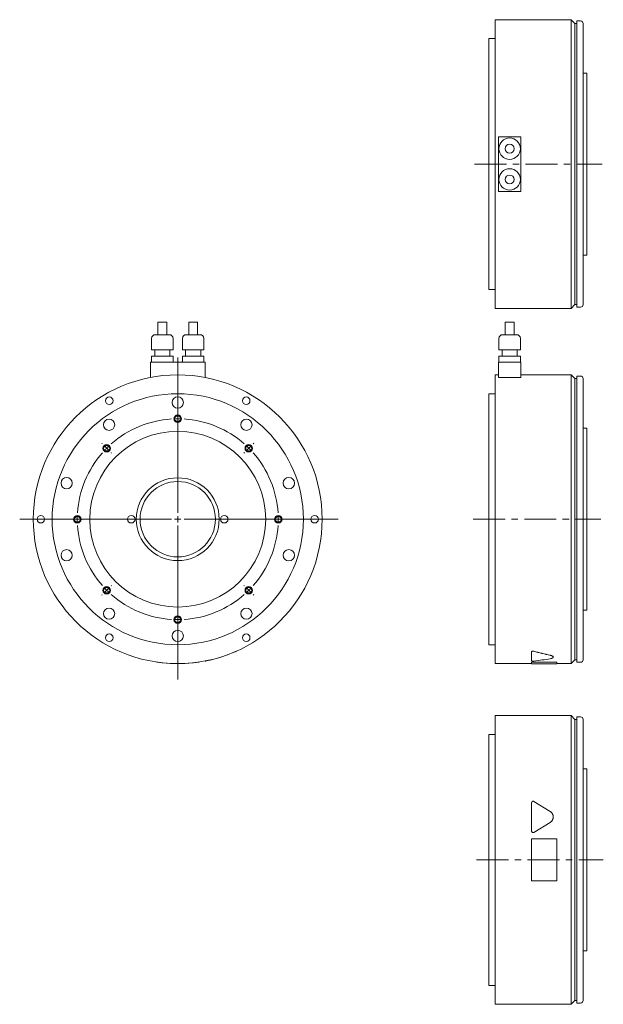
# Model space of a CAD drawing. Header units: millimetres. Extents: x 146 to 1118, y 23 to 841.
# Tile 1 of 3: x 146 to 611, y 23 to 807. Entities that reach past the tile are written whole.
import ezdxf

# ---------------------------------------------------------------- set-up
doc = ezdxf.new("R2010")
doc.units = ezdxf.units.MM
doc.header["$LTSCALE"] = 2
doc.linetypes.add('CENTERX2', pattern=[20.32, 12.7, -2.54, 2.54, -2.54])

# ---------------------------------------------------------------- blocks, each defined once
blk = doc.blocks.new('SW_CENTERMARKSYMBOL_0')
at = {"color": 6, "linetype": 'Continuous', "lineweight": 0}
for p, q in [((0, 5), (0, 128.77)), ((0, 85), (0, 85.5)), ((0, 80), (0, 82.5)), ((0, 80), (0, 77.5)), ((0, 75), (0, 74.5)), ((-60.1, 60.1), (-60.46, 60.46)), ((-56.57, 56.57), (-58.34, 58.34)), ((-56.57, 56.57), (-54.8, 54.8)), ((56.57, 56.57), (54.8, 54.8)), ((56.57, 56.57), (58.34, 58.34)), ((60.1, 60.1), (60.46, 60.46)), ((-53.03, 53.03), (-52.68, 52.68)), ((53.03, 53.03), (52.68, 52.68)), ((-5, 0), (-125.83, 0)), ((-85, 0), (-85.5, 0)), ((-80, 0), (-82.5, 0)), ((-80, 0), (-77.5, 0)), ((-75, 0), (-74.5, 0)), ((0, 0), (-2.5, 0)), ((0, 0), (0, 2.5)), ((0, 0), (0, -2.5)), ((0, 0), (2.5, 0)), ((5, 0), (127.77, 0)), ((75, 0), (74.5, 0)), ((80, 0), (77.5, 0)), ((80, 0), (82.5, 0)), ((85, 0), (85.5, 0)), ((0, -5), (0, -127.57)), ((-56.57, -56.57), (-54.8, -54.8)), ((-53.03, -53.03), (-52.68, -52.68)), ((53.03, -53.03), (52.68, -52.68)), ((56.57, -56.57), (54.8, -54.8)), ((-60.1, -60.1), (-60.46, -60.46)), ((-56.57, -56.57), (-58.34, -58.34)), ((56.57, -56.57), (58.34, -58.34)), ((60.1, -60.1), (60.46, -60.46)), ((0, -75), (0, -74.5)), ((0, -80), (0, -77.5)), ((0, -80), (0, -82.5)), ((0, -85), (0, -85.5))]:
    blk.add_line(p, q, dxfattribs=at)
for start, end in [(93.58099, 131.41901), (90, 91.79049), (88.20951, 90), (48.58099, 86.41901), (135, 136.79049), (133.20951, 135), (45, 46.79049), (43.20951, 45), (138.58099, 176.41901), (3.58099, 41.41901), (178.20951, 180), (180, 181.79049), (0, 1.79049), (358.20951, 0), (183.58099, 221.41901), (318.58099, 356.41901), (223.20951, 225), (315, 316.79049), (225, 226.79049), (228.58099, 266.41901), (273.58099, 311.41901), (313.20951, 315), (268.20951, 270), (270, 271.79049)]:
    blk.add_arc((0, 0), 80, start, end, dxfattribs=at)

msp = doc.modelspace()

# ---------------------------------------------------------------- linework, layer by layer
at = {"color": 7, "linetype": 'Continuous', "lineweight": 15}
for p, q in [((585.49, 807.33), (524.99, 807.33)), ((524.99, 577.33), (524.99, 807.33)), ((588.49, 804.33), (585.49, 807.33)), ((585.49, 577.33), (585.49, 807.33)), ((589.99, 804.33), (588.49, 804.33)), ((588.49, 580.33), (588.49, 804.33)), ((592.99, 806.33), (589.99, 806.33)), ((589.99, 578.33), (589.99, 806.33)), ((594.99, 804.33), (594.99, 580.33)), ((524.99, 792.33), (519.99, 792.33)), ((519.99, 592.33), (519.99, 792.33)), ((597.99, 764.83), (594.99, 764.83)), ((597.99, 619.83), (597.99, 764.83)), ((527.49, 714.08), (527.49, 670.58)), ((545.49, 714.08), (527.49, 714.08)), ((545.49, 670.58), (545.49, 714.08)), ((527.49, 670.58), (545.49, 670.58)), ((594.99, 619.83), (597.99, 619.83)), ((519.99, 592.33), (524.99, 592.33)), ((524.99, 577.33), (585.49, 577.33)), ((585.49, 577.33), (588.49, 580.33)), ((588.49, 580.33), (589.99, 580.33)), ((589.99, 578.33), (592.99, 578.33)), ((256.48, 566.38), (256.48, 556.38)), ((256.48, 566.38), (263.48, 566.38)), ((263.48, 556.38), (263.48, 566.38)), ((280.98, 566.38), (280.98, 556.38)), ((280.98, 566.38), (287.98, 566.38)), ((287.98, 556.38), (287.98, 566.38)), ((532.99, 566.38), (532.99, 556.38)), ((532.99, 566.38), (539.99, 566.38)), ((539.99, 556.38), (539.99, 566.38)), ((251.43, 553.38), (251.43, 544.38)), ((254.43, 556.38), (265.53, 556.38)), ((268.53, 544.38), (268.53, 553.38)), ((275.93, 553.38), (275.93, 544.38)), ((278.93, 556.38), (290.03, 556.38)), ((293.03, 544.38), (293.03, 553.38)), ((527.94, 553.38), (527.94, 544.38)), ((530.94, 556.38), (542.04, 556.38)), ((545.04, 544.38), (545.04, 553.38)), ((251.43, 544.38), (268.53, 544.38)), ((253.98, 544.38), (253.98, 539.38)), ((265.98, 539.38), (265.98, 544.38)), ((275.93, 544.38), (293.03, 544.38)), ((278.48, 544.38), (278.48, 539.38)), ((290.48, 539.38), (290.48, 544.38)), ((527.94, 544.38), (545.04, 544.38)), ((530.49, 544.38), (530.49, 539.38)), ((542.49, 539.38), (542.49, 544.38)), ((250.48, 534.38), (250.48, 522.3)), ((250.48, 534.38), (293.98, 534.38)), ((251.43, 539.38), (251.43, 534.38)), ((251.43, 539.38), (268.53, 539.38)), ((268.53, 534.38), (268.53, 539.38)), ((275.93, 539.38), (275.93, 534.38)), ((275.93, 539.38), (293.03, 539.38)), ((293.03, 534.38), (293.03, 539.38)), ((293.98, 534.38), (293.98, 522.3)), ((527.49, 534.38), (527.49, 522.3)), ((527.49, 534.38), (545.49, 534.38)), ((527.94, 539.38), (527.94, 534.38)), ((527.94, 539.38), (545.04, 539.38)), ((545.04, 534.38), (545.04, 539.38)), ((545.49, 534.38), (545.49, 522.3)), ((527.49, 524.38), (524.99, 524.38)), ((524.99, 409.38), (524.99, 524.38)), ((545.49, 522.3), (527.49, 522.3)), ((585.49, 524.38), (545.49, 524.38)), ((588.49, 521.38), (585.49, 524.38)), ((585.49, 409.38), (585.49, 524.38)), ((589.99, 521.38), (588.49, 521.38)), ((588.49, 409.38), (588.49, 521.38)), ((592.99, 523.38), (589.99, 523.38)), ((589.99, 409.38), (589.99, 523.38)), ((594.99, 521.38), (594.99, 297.38)), ((524.99, 509.38), (519.99, 509.38)), ((519.99, 409.38), (519.99, 509.38)), ((597.99, 481.88), (594.99, 481.88)), ((597.99, 409.38), (597.99, 481.88)), ((519.99, 309.38), (519.99, 409.38)), ((524.99, 294.38), (524.99, 409.38)), ((585.49, 294.38), (585.49, 409.38)), ((588.49, 297.38), (588.49, 409.38)), ((589.99, 295.38), (589.99, 409.38)), ((597.99, 336.88), (597.99, 409.38)), ((594.99, 336.88), (597.99, 336.88)), ((519.99, 309.38), (524.99, 309.38)), ((553.99, 303.79), (553.99, 303.69)), ((553.99, 296.6), (553.99, 303.69)), ((255.48, 295.61), (255.46, 295.51)), ((288.98, 295.61), (288.99, 295.51)), ((524.99, 294.38), (553.99, 294.38)), ((553.99, 295.61), (573.99, 295.61)), ((553.99, 295.61), (553.99, 295.51)), ((553.99, 295.51), (573.99, 295.51)), ((553.99, 294.28), (553.99, 295.51)), ((553.99, 294.28), (573.99, 294.28)), ((573.99, 295.61), (573.99, 295.51)), ((573.99, 295.51), (573.99, 294.28)), ((573.99, 294.38), (585.49, 294.38)), ((585.49, 294.38), (588.49, 297.38)), ((588.49, 297.38), (589.99, 297.38)), ((589.99, 295.38), (592.99, 295.38)), ((585.49, 252.93), (524.99, 252.93)), ((524.99, 22.93), (524.99, 252.93)), ((588.49, 249.93), (585.49, 252.93)), ((585.49, 22.93), (585.49, 252.93)), ((592.99, 251.93), (589.99, 251.93)), ((589.99, 23.93), (589.99, 251.93)), ((589.99, 249.93), (588.49, 249.93)), ((588.49, 25.93), (588.49, 249.93)), ((594.99, 249.93), (594.99, 25.93)), ((524.99, 237.93), (519.99, 237.93)), ((519.99, 37.93), (519.99, 237.93)), ((597.99, 210.43), (594.99, 210.43)), ((597.99, 65.43), (597.99, 210.43)), ((553.99, 160.9), (553.99, 183.52)), ((555.82, 184.54), (568.77, 176.56)), ((568.77, 167.87), (555.82, 159.88)), ((568.77, 167.84), (555.82, 159.86)), ((553.99, 160.88), (553.99, 160.9)), ((553.99, 154.7), (573.99, 154.7)), ((553.99, 121.17), (553.99, 154.7)), ((573.99, 154.7), (573.99, 121.17)), ((573.99, 121.17), (553.99, 121.17)), ((594.99, 65.43), (597.99, 65.43)), ((519.99, 37.93), (524.99, 37.93)), ((585.49, 22.93), (588.49, 25.93)), ((588.49, 25.93), (589.99, 25.93)), ((589.99, 23.93), (592.99, 23.93)), ((524.99, 22.93), (585.49, 22.93))]:
    msp.add_line(p, q, dxfattribs=at)
at = {"color": 6, "linetype": 'CENTERX2', "lineweight": 0}
for p, q in [((508.51, 692.33), (610.16, 692.33)), ((507.55, 409.38), (609.12, 409.38)), ((510.17, 137.93), (611.05, 137.93))]:
    msp.add_line(p, q, dxfattribs=at)
at = {"color": 7, "linetype": 'Continuous', "lineweight": 15}
for centre, radius in [((536.49, 704.58), 8.55), ((536.49, 704.58), 3.5), ((536.49, 680.08), 8.55), ((536.49, 680.08), 3.5), ((272.23, 409.38), 115), ((272.23, 409.38), 100), ((217.73, 503.78), 3), ((272.23, 502.38), 4.5), ((326.73, 503.78), 3), ((217.56, 484.62), 4.5), ((326.89, 484.62), 4.5), ((272.23, 409.38), 70), ((183.78, 438.12), 4.5), ((272.23, 409.38), 33), ((272.23, 409.38), 30), ((360.68, 438.12), 4.5), ((163.23, 409.38), 3), ((235.23, 409.38), 3), ((309.23, 409.38), 3), ((381.23, 409.38), 3), ((183.78, 380.64), 4.5), ((360.68, 380.64), 4.5), ((217.56, 334.14), 4.5), ((326.89, 334.14), 4.5), ((217.73, 314.98), 3), ((272.23, 316.38), 4.5), ((326.73, 314.98), 3)]:
    msp.add_circle(centre, radius, dxfattribs=at)
at = {"color": 6, "linetype": 'Continuous', "lineweight": 15}
for centre in [(272.23, 489.38), (215.66, 465.95), (328.8, 465.95), (192.23, 409.38), (352.23, 409.38), (215.66, 352.81), (328.8, 352.81), (272.23, 329.38)]:
    msp.add_circle(centre, 3, dxfattribs=at)
for centre in [(272.23, 489.38), (215.66, 465.95), (328.8, 465.95), (192.23, 409.38), (352.23, 409.38), (215.66, 352.81), (328.8, 352.81), (272.23, 329.38)]:
    msp.add_circle(centre, 2.46)
at = {"color": 7, "linetype": 'Continuous', "lineweight": 15}
for centre, radius, start, end in [((592.99, 804.33), 2, 0, 90), ((592.99, 580.33), 2, 270, 0), ((254.43, 553.38), 3, 90, 180), ((265.53, 553.38), 3, 0, 90), ((278.93, 553.38), 3, 90, 180), ((290.03, 553.38), 3, 0, 90), ((530.94, 553.38), 3, 90, 180), ((542.04, 553.38), 3, 0, 90), ((592.99, 521.38), 2, 0, 90), ((272.23, 409.38), 115.1, 281.51154, 293.33378), ((272.23, 409.38), 115.1, 261.62495, 278.37505), ((592.99, 297.38), 2, 270, 0), ((592.99, 249.93), 2, 0, 90), ((592.99, 25.93), 2, 270, 0)]:
    msp.add_arc(centre, radius, start, end, dxfattribs=at)
for centre, ratio, start_param, end_param in [((631.37, 409.38), 0.616389, 4.295443, 4.37017), ((631.37, 409.38), 0.616925, 4.295443, 4.37017), ((520.24, 409.38), 0.616925, 4.904246, 4.975488)]:
    msp.add_ellipse(centre, major_axis=(186.57, 0), ratio=ratio, start_param=start_param, end_param=end_param, dxfattribs=at)
for points, knots in [([(317.82, 303.69), (317.92, 303.74), (318.12, 303.82), (318.41, 303.95), (318.66, 304.06), (318.86, 304.15), (318.98, 304.2), (319, 304.21), (319, 304.21)], [0, 0, 0, 0, 0.178548, 0.357532, 0.536116, 0.714074, 0.892688, 1, 1, 1, 1]), ([(555.82, 304.23), (555.79, 304.24), (555.73, 304.26), (555.63, 304.28), (555.5, 304.29), (555.36, 304.31), (555.14, 304.32), (554.87, 304.3), (554.56, 304.24), (554.31, 304.15), (554.16, 304.06), (554.07, 303.98), (554.02, 303.92), (553.99, 303.85), (553.99, 303.81), (553.99, 303.79)], [0, 0, 0, 0, 0.04215, 0.083934, 0.125742, 0.188498, 0.250923, 0.375881, 0.50072, 0.625074, 0.749837, 0.81223, 0.875083, 0.937455, 1, 1, 1, 1]), ([(553.99, 303.69), (553.99, 303.74), (554, 303.78), (554.04, 303.85), (554.06, 303.87), (554.09, 303.91), (554.12, 303.93), (554.17, 303.97), (554.19, 303.99), (554.26, 304.02), (554.29, 304.04), (554.36, 304.07), (554.4, 304.09), (554.46, 304.11), (554.48, 304.12), (554.53, 304.13), (554.55, 304.14), (554.62, 304.16), (554.67, 304.17), (554.77, 304.19), (554.82, 304.19), (554.98, 304.21), (555.09, 304.22), (555.42, 304.22), (555.63, 304.19), (555.82, 304.14)], [0, 0, 0, 0, 0.125, 0.125, 0.1875, 0.1875, 0.25, 0.25, 0.3125, 0.3125, 0.375, 0.375, 0.4375, 0.4375, 0.46875, 0.46875, 0.5, 0.5, 0.5625, 0.5625, 0.625, 0.625, 0.75, 0.75, 1, 1, 1, 1]), ([(568.77, 301.05), (569.12, 300.96), (569.83, 300.77), (570.6, 300.41), (571.05, 300.01), (571.24, 299.73), (571.19, 299.6), (571.19, 299.6)], [0, 0, 0, 0, 0.248549, 0.497823, 0.747134, 0.995704, 1, 1, 1, 1]), ([(568.77, 300.95), (568.95, 300.91), (569.13, 300.87), (569.38, 300.8), (569.47, 300.77), (569.59, 300.73), (569.63, 300.72), (569.7, 300.69), (569.74, 300.68), (569.93, 300.61), (570.07, 300.55), (570.26, 300.46), (570.32, 300.43), (570.44, 300.37), (570.49, 300.34), (570.65, 300.24), (570.74, 300.18), (570.86, 300.08), (570.9, 300.05), (570.97, 299.98), (571, 299.95), (571.08, 299.85), (571.12, 299.78), (571.17, 299.64), (571.19, 299.58), (571.19, 299.44), (571.18, 299.38), (571.14, 299.28), (571.12, 299.25), (571.09, 299.2), (571.08, 299.18), (571.06, 299.15), (571.05, 299.14), (570.98, 299.06), (570.91, 299), (570.8, 298.91), (570.75, 298.88), (570.66, 298.82), (570.61, 298.8), (570.45, 298.71), (570.34, 298.66), (570.15, 298.59), (570.08, 298.56), (569.97, 298.53), (569.94, 298.51), (569.87, 298.49), (569.83, 298.48), (569.49, 298.38), (569.14, 298.3), (568.77, 298.24)], [0, 0, 0, 0, 0.0625, 0.0625, 0.09375, 0.09375, 0.109375, 0.109375, 0.125, 0.125, 0.1875, 0.1875, 0.21875, 0.21875, 0.25, 0.25, 0.3125, 0.3125, 0.34375, 0.34375, 0.375, 0.375, 0.4375, 0.4375, 0.5, 0.5, 0.5625, 0.5625, 0.59375, 0.59375, 0.609375, 0.609375, 0.625, 0.625, 0.6875, 0.6875, 0.71875, 0.71875, 0.75, 0.75, 0.8125, 0.8125, 0.84375, 0.84375, 0.859375, 0.859375, 0.875, 0.875, 1, 1, 1, 1]), ([(294.01, 296.36), (294.02, 296.36), (294.03, 296.36), (294.14, 296.39), (294.33, 296.42), (294.59, 296.47), (294.88, 296.53), (295.09, 296.57), (295.2, 296.6)], [0, 0, 0, 0, 0.097493, 0.277898, 0.458091, 0.638256, 0.818779, 1, 1, 1, 1]), ([(555.82, 296.39), (555.64, 296.37), (555.43, 296.36), (555.1, 296.36), (555, 296.36), (554.79, 296.37), (554.69, 296.38), (554.41, 296.41), (554.26, 296.44), (554.05, 296.51), (553.99, 296.55), (553.99, 296.6)], [0, 0, 0, 0, 0.25, 0.25, 0.375, 0.375, 0.5, 0.5, 0.75, 0.75, 1, 1, 1, 1]), ([(553.99, 183.52), (553.99, 183.62), (554, 183.72), (554.04, 183.87), (554.06, 183.92), (554.09, 184.01), (554.12, 184.06), (554.17, 184.15), (554.19, 184.2), (554.26, 184.28), (554.29, 184.32), (554.36, 184.39), (554.4, 184.43), (554.46, 184.48), (554.48, 184.49), (554.53, 184.52), (554.55, 184.54), (554.62, 184.58), (554.67, 184.61), (554.77, 184.65), (554.82, 184.67), (554.98, 184.71), (555.09, 184.72), (555.42, 184.72), (555.63, 184.66), (555.82, 184.54)], [0, 0, 0, 0, 0.125, 0.125, 0.1875, 0.1875, 0.25, 0.25, 0.3125, 0.3125, 0.375, 0.375, 0.4375, 0.4375, 0.46875, 0.46875, 0.5, 0.5, 0.5625, 0.5625, 0.625, 0.625, 0.75, 0.75, 1, 1, 1, 1]), ([(568.77, 176.56), (568.95, 176.44), (569.13, 176.32), (569.38, 176.11), (569.47, 176.04), (569.59, 175.93), (569.63, 175.89), (569.7, 175.81), (569.74, 175.77), (569.93, 175.58), (570.07, 175.41), (570.26, 175.15), (570.32, 175.06), (570.44, 174.88), (570.49, 174.79), (570.65, 174.5), (570.74, 174.31), (570.86, 174.01), (570.9, 173.91), (570.97, 173.71), (571, 173.6), (571.08, 173.29), (571.12, 173.08), (571.17, 172.66), (571.19, 172.45), (571.19, 172.02), (571.18, 171.81), (571.14, 171.49), (571.12, 171.38), (571.09, 171.22), (571.08, 171.17), (571.06, 171.07), (571.05, 171.01), (570.98, 170.75), (570.91, 170.55), (570.8, 170.24), (570.75, 170.14), (570.66, 169.95), (570.61, 169.85), (570.45, 169.56), (570.34, 169.38), (570.15, 169.12), (570.08, 169.03), (569.97, 168.9), (569.94, 168.86), (569.87, 168.78), (569.83, 168.74), (569.49, 168.38), (569.14, 168.1), (568.77, 167.87)], [0, 0, 0, 0, 0.0625, 0.0625, 0.09375, 0.09375, 0.109375, 0.109375, 0.125, 0.125, 0.1875, 0.1875, 0.21875, 0.21875, 0.25, 0.25, 0.3125, 0.3125, 0.34375, 0.34375, 0.375, 0.375, 0.4375, 0.4375, 0.5, 0.5, 0.5625, 0.5625, 0.59375, 0.59375, 0.609375, 0.609375, 0.625, 0.625, 0.6875, 0.6875, 0.71875, 0.71875, 0.75, 0.75, 0.8125, 0.8125, 0.84375, 0.84375, 0.859375, 0.859375, 0.875, 0.875, 1, 1, 1, 1]), ([(568.77, 167.84), (568.83, 167.88), (568.95, 167.96), (569.13, 168.09), (569.31, 168.22), (569.47, 168.37), (569.64, 168.52), (569.89, 168.78), (570.22, 169.17), (570.57, 169.72), (570.85, 170.31), (571.02, 170.86), (571.13, 171.35), (571.18, 171.78), (571.19, 172.06), (571.19, 172.2)], [0, 0, 0, 0, 0.041713, 0.083324, 0.124913, 0.166562, 0.208351, 0.250359, 0.374956, 0.500202, 0.624985, 0.750365, 0.833493, 0.916524, 1, 1, 1, 1]), ([(555.82, 159.88), (555.64, 159.77), (555.43, 159.71), (555.1, 159.7), (555, 159.71), (554.79, 159.76), (554.69, 159.8), (554.41, 159.96), (554.26, 160.12), (554.05, 160.48), (553.99, 160.69), (553.99, 160.9)], [0, 0, 0, 0, 0.25, 0.25, 0.375, 0.375, 0.5, 0.5, 0.75, 0.75, 1, 1, 1, 1]), ([(553.99, 160.88), (553.99, 160.85), (553.99, 160.78), (554.01, 160.67), (554.03, 160.55), (554.08, 160.42), (554.17, 160.23), (554.33, 160.02), (554.59, 159.83), (554.89, 159.71), (555.16, 159.67), (555.37, 159.69), (555.53, 159.73), (555.68, 159.78), (555.77, 159.83), (555.82, 159.86)], [0, 0, 0, 0, 0.041942, 0.083706, 0.125604, 0.188257, 0.250797, 0.37553, 0.500143, 0.625016, 0.749936, 0.812369, 0.875049, 0.937455, 1, 1, 1, 1])]:
    msp.add_open_spline(points, degree=3, knots=knots, dxfattribs=at)

# ---------------------------------------------------------------- block references
at = {"color": 7, "linetype": 'Continuous', "lineweight": 0}
msp.add_blockref('SW_CENTERMARKSYMBOL_0', (272.23, 409.38), dxfattribs=at)

doc.saveas('drawing.dxf')
